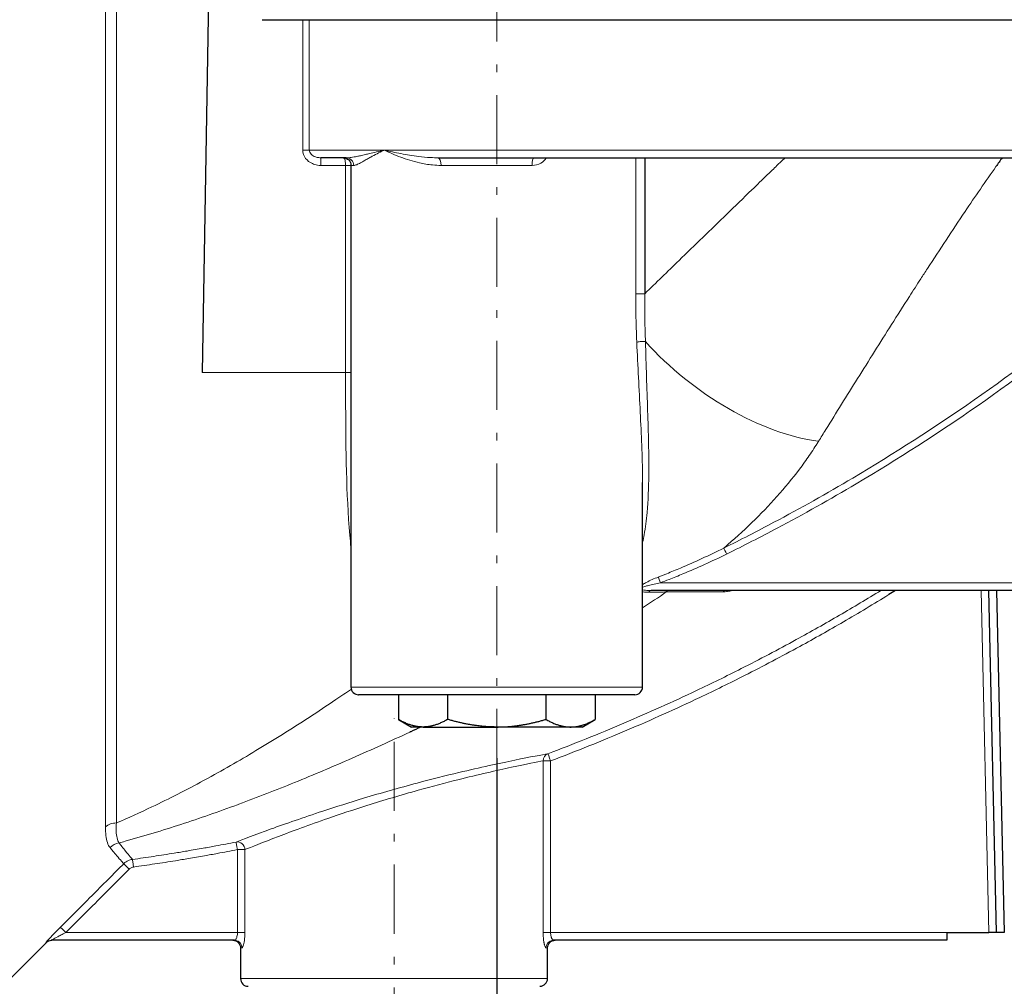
# Model space of a CAD drawing. Header units: millimetres. Extents: x 23 to 583, y -118 to 285.
# Tile 17 of 29: x 366 to 430, y 106 to 169. Entities that reach past the tile are written whole.
import ezdxf

# ---------------------------------------------------------------- set-up
doc = ezdxf.new("R2010")
doc.units = ezdxf.units.MM
doc.linetypes.add('CENTER', pattern=[8, 4.5, -1.5, 0.5, -1.5])
doc.linetypes.add('SOLID', pattern=[0])
doc.styles.add('Arial', font='Arial.ttf', dxfattribs={"height": 4.5})
doc.dimstyles.get("Standard").update_dxf_attribs({"dimtxt": 5, "dimasz": 5, "dimexe": 0.18, "dimexo": 0.0625, "dimgap": 0.09, "dimtad": 0, "dimtih": 1, "dimtoh": 1, "dimdec": 4, "dimzin": 0, "dimdsep": 46, "dimtxsty": 'Arial', "dimcen": 0.09, "dimadec": 0, "dimazin": 0, "dimtfac": 1, "dimtdec": 4, "dimtofl": 0, "dimtmove": 0, "dimatfit": 3, "dimfxl": 0, "dimtolj": 1, "dimtzin": 0, "dimarcsym": 0})

# ---------------------------------------------------------------- blocks, each defined once
blk = doc.blocks.new('*D9')
at = {"color": 0, "lineweight": -2}
for p, q in [((396.781, 120.653), (396.781, 90.528)), ((438.088, 94.901), (438.088, 90.528)), ((401.281, 91.788), (433.588, 91.788))]:
    blk.add_line(p, q, dxfattribs=at)
at = {"color": 0}
for points in [[(401.281, 92.538), (401.281, 91.038), (396.781, 91.788)], [(433.588, 91.038), (433.588, 92.538), (438.088, 91.788)]]:
    blk.add_solid(points, dxfattribs=at)
at = {"layer": 'Defpoints', "color": 0}
for p in [(396.781, 120.653), (438.088, 94.901), (438.088, 91.788)]:
    blk.add_point(p, dxfattribs=at)
at = {"color": 0, "lineweight": 9, "insert": (417.434, 96.335), "char_height": 4.5, "attachment_point": 5, "style": 'Arial'}
blk.add_mtext('\\A1;41.3', dxfattribs=at)
blk = doc.blocks.new('BlockOfViews_2')
at = {"linetype": 'SOLID', "lineweight": 30}
for p, q in [((378.088, 174.782, 32.69), (377.582, 145.782, 32.69)), ((386.815, 159.779, 33.183), (386.906, 159.765, 33.151)), ((399.188, 159.78, 43.346), (399.235, 159.782, 43.376)), ((406.421, 159.782, 36.425), (406.421, 150.924, 36.425)), ((387.281, 159.282, 33.69), (387.281, 125.282, 33.69)), ((406.281, 125.282, 33.69), (406.281, 138.623, 33.727)), ((469.341, 131.582, 27.69), (406.835, 131.582, 27.69)), ((429.338, 109.282, 3.19), (428.837, 131.582, 3.19)), ((429.337, 131.582, 3.69), (429.838, 109.282, 3.69)), ((390.372, 124.782, 33.69), (390.372, 123.178, 33.69)), ((393.577, 124.782, 39.24), (393.577, 123.178, 39.24)), ((399.985, 124.782, 39.24), (399.985, 123.178, 39.24)), ((403.19, 124.782, 33.69), (403.19, 123.178, 33.69)), ((390.372, 123.178, 33.69), (391.231, 122.682, 33.69)), ((402.331, 122.682, 33.69), (403.19, 123.178, 33.69)), ((426.088, 109.282, 1.69), (428.838, 109.282, 1.69)), ((363.881, 105.075, -0.31), (367.441, 108.636, -0.31)), ((379.695, 108.782, 1.19), (367.765, 108.782, 1.19)), ((379.703, 108.783, 1.215), (379.805, 108.774, 1.225)), ((426.088, 108.782, 1.19), (400.48, 108.782, 1.19)), ((380.088, 108.282, -0.31), (380.088, 106.282, -0.31)), ((400.088, 106.282, -0.31), (400.088, 108.282, -0.31))]:
    blk.add_line(p, q, dxfattribs=at)
at = {"color": 196, "linetype": 'SOLID', "lineweight": 9}
for p, q in [((384.143, 160.282, 32.69), (384.143, 168.782, 32.69)), ((384.568, 168.782, 32.926), (384.568, 160.282, 32.926)), ((405.827, 150.924, 36.592), (405.827, 159.782, 36.592)), ((386.931, 159.282, 32.69), (385.324, 159.282, 32.69)), ((386.931, 145.782, 32.69), (386.931, 159.282, 32.69)), ((377.582, 145.782, 32.69), (386.931, 145.782, 32.69)), ((407.442, 132.082, 28.19), (468.734, 132.082, 28.19)), ((428.838, 109.282, 1.69), (428.337, 131.582, 1.69)), ((399.8, 109.282, 2.071), (399.8, 120.478, 2.071)), ((400.286, 120.478, 1.69), (400.286, 109.282, 1.69)), ((379.89, 109.282, 1.69), (379.89, 114.691, 1.69)), ((380.375, 114.691, 2.071), (380.375, 109.282, 2.071)), ((368.709, 109.282, 1.69), (379.89, 109.282, 1.69)), ((400.286, 109.282, 1.69), (426.088, 109.282, 1.69))]:
    blk.add_line(p, q, dxfattribs=at)
at = {"color": 6, "linetype": 'CENTER', "lineweight": 9}
for points in [[(396.78, 171.86), (396.781, 120.653)], [(390.088, 93.213), (390.088, 123.246)]]:
    blk.add_lwpolyline(points, dxfattribs=at)
at = {"linetype": 'SOLID', "lineweight": 30}
blk.add_polyline3d([(400.432, 108.78, 1.183), (400.37, 108.774, 1.225), (400.473, 108.783, 1.215)], dxfattribs=at)
at = {"color": 196, "linetype": 'SOLID', "lineweight": 9, "extrusion": (-1, 0, 0)}
blk.add_arc((-145.782, -0.31, -371.295), 33.293, 27.19622, 151.80058, dxfattribs=at)
at = {"color": 196, "linetype": 'SOLID', "lineweight": 9, "extrusion": (1, 0, 0)}
blk.add_arc((145.782, -0.31, 372.002), 33, 28.94148, 152.80378, dxfattribs=at)
at = {"linetype": 'SOLID', "lineweight": 30, "extrusion": (3.55271e-15, 1, 2.63774e-45)}
blk.add_arc((-438.088, -0.31, 168.782), 65.5, 30.25284, 149.74716, dxfattribs=at)
at = {"color": 196, "linetype": 'SOLID', "lineweight": 9, "extrusion": (0, -1, 0)}
for centre, radius, start, end in [((384.143, 33.19, -160.282), 0.5, 270, 328.15932), ((396.781, 33.69, -159.282), 9.5, 168.62775, 180), ((396.781, 33.69, -159.282), 9.5, 76.00351, 112.45601), ((379.89, 2.19, -109.282), 0.5, 270, 346.22585), ((400.286, 2.19, -109.282), 0.5, 193.77415, 270), ((390.088, -0.31, -108.282), 10, 171.78679, 180), ((390.088, -0.31, -108.282), 10, 0, 8.21321)]:
    blk.add_arc(centre, radius, start, end, dxfattribs=at)
at = {"color": 196, "linetype": 'SOLID', "lineweight": 9, "extrusion": (0, 1, 0)}
for centre, radius, start, end in [((-438.088, -0.31, 160.282), 63, 31.84068, 39.45812), ((-438.088, -0.31, 160.282), 63, 39.45812, 140.54188), ((-400.286, 2.19, 120.478), 0.5, 270, 346.22585), ((-379.89, 2.19, 114.691), 0.5, 193.77415, 270), ((-390.088, -0.31, 106.282), 10, 0, 180)]:
    blk.add_arc(centre, radius, start, end, dxfattribs=at)
at = {"linetype": 'SOLID', "lineweight": 30, "extrusion": (0, -1, 0)}
for centre, radius, start, end in [((438.088, -0.31, -159.782), 62.5, 144.8619, 147.58825), ((396.781, 33.69, -122.682), 5.55, 150, 180), ((396.781, 33.69, -122.682), 5.55, 30, 90), ((396.781, 33.69, -122.682), 5.55, 0, 30)]:
    blk.add_arc(centre, radius, start, end, dxfattribs=at)
at = {"color": 196, "linetype": 'SOLID', "lineweight": 9, "extrusion": (1, 0, -7.42457e-31)}
blk.add_arc((159.282, 33.19, 385.324), 0.5, 270, 0, dxfattribs=at)
at = {"linetype": 'SOLID', "lineweight": 30, "extrusion": (0, 0, -1)}
for centre, radius, start, end in [((-386.788, 159.29, -33.69), 0.493, 89.13397, 180.86603), ((-367.795, 108.282, 0.31), 0.5, 45.006, 89.99677), ((-379.59, 108.284, 0.31), 0.498, 89.78619, 180.21381), ((-400.586, 108.284, 0.31), 0.498, 359.78619, 90.21381)]:
    blk.add_arc(centre, radius, start, end, dxfattribs=at)
at = {"color": 196, "linetype": 'SOLID', "lineweight": 9, "extrusion": (0.197183, -8.32759e-15, 0.980367)}
blk.add_arc((159.282, -372.348, 111.267), 0.5, 270, 0, dxfattribs=at)
at = {"linetype": 'SOLID', "lineweight": 30, "extrusion": (0, 1, 0)}
for centre, radius, start, end in [((-438.088, -0.31, 159.782), 62.5, 43.77814, 136.22186), ((-396.781, 33.69, 122.682), 5.55, 30, 90)]:
    blk.add_arc(centre, radius, start, end, dxfattribs=at)
at = {"color": 196, "linetype": 'SOLID', "lineweight": 9, "extrusion": (0.924173, 0, 0.381974)}
blk.add_arc((159.282, -110.424, 379.563), 0.5, 270, 360, dxfattribs=at)
at = {"color": 196, "linetype": 'SOLID', "lineweight": 9, "extrusion": (0.970311, -2.07037e-14, -0.241862)}
blk.add_arc((159.282, 138.656, 376.852), 0.5, 270, 0, dxfattribs=at)
at = {"color": 196, "linetype": 'SOLID', "lineweight": 9, "extrusion": (8.78222e-14, 1, -1.14743e-12)}
blk.add_arc((-386.931, 33.06, 159.282), 0.37, 199.75546, 269.99974, dxfattribs=at)
at = {"linetype": 'SOLID', "lineweight": 30, "extrusion": (8.78222e-14, 1, -1.14743e-12)}
blk.add_arc((-386.931, 33.06, 159.282), 0.37, 198.87337, 199.75546, dxfattribs=at)
at = {"color": 196, "linetype": 'SOLID', "lineweight": 9, "extrusion": (5.9176e-10, -1, -1.84452e-09)}
blk.add_arc((406.179, 36.705, -150.924), 0.37, 197.78722, 310.76272, dxfattribs=at)
at = {"color": 196, "linetype": 'SOLID', "lineweight": 9, "extrusion": (0.044892, -0.987101, -0.153673)}
blk.add_arc((412.548, 16.179, -133.211), 0.37, 196.48587, 304.56804, dxfattribs=at)
at = {"color": 196, "linetype": 'SOLID', "lineweight": 9, "extrusion": (-0.517141, -0.683826, -0.51473)}
blk.add_arc((239.217, -166.853, -329.885), 11.741, 41.89549, 110.84273, dxfattribs=at)
at = {"color": 196, "linetype": 'SOLID', "lineweight": 9, "extrusion": (1.45921e-15, -1, -6.30589e-15)}
blk.add_arc((386.931, 33.06, -145.782), 0.37, 270.00026, 341.12663, dxfattribs=at)
at = {"color": 196, "linetype": 'SOLID', "lineweight": 9, "extrusion": (-0.896488, -0.443067, 0)}
blk.add_arc((62.344, 28.69, -428.484), 0.5, 210.09831, 270, dxfattribs=at)
at = {"color": 196, "linetype": 'SOLID', "lineweight": 9, "extrusion": (-0.934465, -0.356055, 1.68028e-11)}
blk.add_arc((21.645, 28.69, -427.769), 0.5, 217.14518, 270, dxfattribs=at)
at = {"color": 196, "linetype": 'SOLID', "lineweight": 9, "extrusion": (-0.869795, -3.15532e-14, 0.493413)}
blk.add_arc((-131.082, 224.822, -340.2), 0.5, 180, 219.33486, dxfattribs=at)
at = {"color": 196, "linetype": 'SOLID', "lineweight": 9, "extrusion": (-0.793756, 0, 0.608236)}
blk.add_arc((-131.082, 269.53, -307.48), 0.5, 180, 216.74325, dxfattribs=at)
at = {"color": 196, "linetype": 'SOLID', "lineweight": 9, "extrusion": (-0.713577, 1.49337e-14, 0.700577)}
blk.add_arc((-131.082, 305.354, -277.205), 0.5, 184.39778, 215.18201, dxfattribs=at)
at = {"linetype": 'SOLID', "lineweight": 30, "extrusion": (-0.713577, 1.49337e-14, 0.700577)}
blk.add_arc((-131.082, 305.354, -277.205), 0.5, 180, 184.39778, dxfattribs=at)
at = {"color": 196, "linetype": 'SOLID', "lineweight": 9, "extrusion": (-3.55271e-15, 1, 0)}
blk.add_arc((-396.781, 33.69, 125.282), 9.5, 0, 180, dxfattribs=at)
at = {"linetype": 'SOLID', "lineweight": 30}
for centre, radius, start, end in [((387.781, 125.282, 33.69), 0.5, 179.99618, 270.00382), ((405.76, 125.304, 33.69), 0.522, 272.33964, 357.66036), ((380.588, 106.282, -0.31), 0.5, 180.00156, 269.99844), ((399.565, 106.305, -0.31), 0.523, 272.45896, 357.54104)]:
    blk.add_arc(centre, radius, start, end, dxfattribs=at)
at = {"linetype": 'SOLID', "lineweight": 30, "extrusion": (3.55271e-15, -1, 0)}
for start, end in [(180, 181.52543), (358.47457, 180)]:
    blk.add_arc((396.781, 33.69, -124.782), 9, start, end, dxfattribs=at)
at = {"color": 196, "linetype": 'SOLID', "lineweight": 9, "extrusion": (-0.237863, -0.044113, 0.970296)}
blk.add_arc((-45.467, 403.73, -98.403), 0.5, 190.4322, 259.79895, dxfattribs=at)
at = {"color": 196, "linetype": 'SOLID', "lineweight": 9, "extrusion": (0.935842, 0.352419, -1.32991e-14)}
blk.add_arc((-28.32, 2.19, 417.063), 0.5, 270, 357.48937, dxfattribs=at)
at = {"color": 196, "linetype": 'SOLID', "lineweight": 9, "extrusion": (0, 0.457039, 0.889447)}
blk.add_arc((-372.002, -95.807, 66.353), 1, 270.00009, 315, dxfattribs=at)
at = {"color": 196, "linetype": 'SOLID', "lineweight": 9, "extrusion": (-0.152794, 0.194088, 0.969012)}
blk.add_arc((-363.142, 139.038, -23.741), 1, 240.11672, 278.34686, dxfattribs=at)
at = {"color": 196, "linetype": 'SOLID', "lineweight": 9, "extrusion": (0.237095, 0.091582, 0.96716)}
blk.add_arc((-29.895, -382.146, 102.692), 0.5, 249.51528, 349.59208, dxfattribs=at)
at = {"color": 196, "linetype": 'SOLID', "lineweight": 9, "extrusion": (0.981472, 0.191607, 4.89864e-15)}
blk.add_arc((39.776, 2.19, 394.827), 0.5, 270, 357.36824, dxfattribs=at)
at = {"color": 196, "linetype": 'SOLID', "lineweight": 9, "extrusion": (0.706054, 0.708158, 0)}
blk.add_arc((-183.946, 2.19, 343.556), 0.5, 270, 356.8784, dxfattribs=at)
at = {"color": 196, "linetype": 'SOLID', "lineweight": 9, "extrusion": (0.990403, 0.138206, 0)}
blk.add_arc((60.901, 2.19, 385.231), 0.5, 270, 357.34455, dxfattribs=at)
at = {"color": 196, "linetype": 'SOLID', "lineweight": 9, "extrusion": (0.706279, 0.707934, 0)}
blk.add_arc((-183.838, 2.19, 337.776), 0.5, 270, 357.23046, dxfattribs=at)
at = {"linetype": 'SOLID', "lineweight": 30, "extrusion": (1, 0, 0)}
blk.add_arc((109.282, 1.19, 426.088), 0.5, 90, 180, dxfattribs=at)
at = {"color": 196, "linetype": 'SOLID', "lineweight": 9, "extrusion": (-0.039936, -2.11801e-11, 0.999202)}
blk.add_arc((-108.282, 367.519, -13.498), 0.5, 180, 225.04576, dxfattribs=at)
at = {"linetype": 'SOLID', "lineweight": 30, "extrusion": (-0.142857, 0, -0.989743)}
for start, end in [(180.00016, 182.21034), (188.04387, 188.43768)]:
    blk.add_arc((-108.282, -375.631, -55.42), 0.5, start, end, dxfattribs=at)
at = {"color": 196, "linetype": 'SOLID', "lineweight": 9, "extrusion": (-0.142857, 0, -0.989743)}
blk.add_arc((-108.282, -375.631, -55.42), 0.5, 188.43768, 270, dxfattribs=at)
at = {"color": 196, "linetype": 'SOLID', "lineweight": 9, "extrusion": (-0.142857, -1.75814e-15, 0.989743)}
blk.add_arc((-108.282, 396.542, -56.033), 0.5, 185.62492, 270, dxfattribs=at)
at = {"linetype": 'SOLID', "lineweight": 30, "extrusion": (-0.142857, -1.75814e-15, 0.989743)}
blk.add_arc((-108.282, 396.542, -56.033), 0.5, 180.00016, 182.20196, dxfattribs=at)
at = {"linetype": 'SOLID', "lineweight": 30, "extrusion": (0, 1, 0)}
blk.add_ellipse((428.838, 109.282, 2.19), major_axis=(0.5, 0), ratio=0.999748, start_param=0, end_param=1.570796, dxfattribs=at)
at = {"linetype": 'SOLID', "lineweight": 30, "extrusion": (0, -1, 0)}
blk.add_ellipse((429.838, 109.282, 3.19), major_axis=(-0.5, 0), ratio=0.999748, start_param=4.712389, end_param=6.283185, dxfattribs=at)
at = {"linetype": 'SOLID', "lineweight": 30}
for points in [[(381.499, 168.782, 32.69), (381.502, 168.782, 32.69), (381.505, 168.782, 32.69), (381.508, 168.782, 32.69)], [(429.697, 159.782, 43.341), (429.562, 159.592, 43.278), (429.428, 159.402, 43.213), (429.295, 159.211, 43.147)], [(387.281, 134.398, 30.664), (387.281, 134.399, 30.665), (387.281, 134.4, 30.665), (387.281, 134.401, 30.665)], [(406.281, 131.966, 28.255), (406.283, 131.968, 28.256), (406.286, 131.969, 28.257), (406.288, 131.971, 28.258)], [(406.281, 131.625, 27.893), (406.281, 131.625, 27.893), (406.282, 131.625, 27.893), (406.282, 131.625, 27.892)], [(412.126, 131.582, 23.072), (412.123, 131.581, 23.074), (412.119, 131.581, 23.076), (412.116, 131.58, 23.077)], [(422.749, 131.582, 1.69), (422.604, 131.492, 1.69), (422.459, 131.402, 1.69), (422.314, 131.312, 1.69)], [(379.695, 108.782, 1.19), (379.698, 108.782, 1.198), (379.7, 108.782, 1.206), (379.703, 108.783, 1.215)], [(400.473, 108.783, 1.215), (400.475, 108.782, 1.206), (400.478, 108.782, 1.198), (400.48, 108.782, 1.19)]]:
    blk.add_open_spline(points, degree=3, dxfattribs=at)
at = {"color": 196, "linetype": 'SOLID', "lineweight": 9}
for points, knots in [([(385.324, 159.282, 32.69), (385.251, 159.282, 32.69), (385.178, 159.288, 32.69), (384.988, 159.318, 32.69), (384.875, 159.352, 32.69), (384.597, 159.477, 32.69), (384.442, 159.593, 32.69), (384.212, 159.899, 32.69), (384.143, 160.09, 32.69), (384.143, 160.282, 32.69)], [-1.707005, -1.707005, -1.707005, -1.707005, -1.488158, -1.488158, -1.138003, -1.138003, -0.577756, -0.577756, 0, 0, 0, 0]), ([(384.568, 160.282, 32.926), (384.568, 160.186, 32.926), (384.612, 160.091, 32.941), (384.759, 159.938, 32.992), (384.858, 159.879, 33.027), (385.035, 159.817, 33.089), (385.108, 159.8, 33.114), (385.23, 159.785, 33.157), (385.277, 159.782, 33.174), (385.324, 159.782, 33.19)], [0, 0, 0, 0, 0.577756, 0.577756, 1.138003, 1.138003, 1.488158, 1.488158, 1.707005, 1.707005, 1.707005, 1.707005]), ([(386.931, 159.282, 32.69), (386.931, 159.316, 32.69), (386.93, 159.351, 32.694), (386.925, 159.437, 32.712), (386.92, 159.485, 32.731), (386.903, 159.596, 32.793), (386.889, 159.648, 32.843), (386.853, 159.742, 32.973), (386.83, 159.772, 33.058), (386.806, 159.78, 33.143)], [-0.2496993, -0.2496993, -0.2496993, -0.2496993, -0.2230168, -0.2230168, -0.1803248, -0.1803248, -0.1120175, -0.1120175, -0.0156481, -0.0156481, -0.0156481, -0.0156481]), ([(386.977, 159.782, 35.662), (387.079, 159.782, 35.906), (387.189, 159.792, 36.15), (387.419, 159.822, 36.627), (387.539, 159.843, 36.86), (387.742, 159.884, 37.234), (387.822, 159.9, 37.376), (387.956, 159.93, 37.605), (388.008, 159.941, 37.693), (388.114, 159.966, 37.867), (388.168, 159.978, 37.954), (388.31, 160.012, 38.178), (388.4, 160.033, 38.315), (388.639, 160.09, 38.668), (388.791, 160.127, 38.882), (389.097, 160.201, 39.292), (389.252, 160.237, 39.49), (389.422, 160.277, 39.698), (389.434, 160.279, 39.713), (389.446, 160.282, 39.728)], [0, 0, 0, 0, 0.846512, 0.846512, 1.667373, 1.667373, 2.18041, 2.18041, 2.501059, 2.501059, 2.821708, 2.821708, 3.334745, 3.334745, 4.155606, 4.155606, 4.942104, 4.942104, 5.002118, 5.002118, 5.002118, 5.002118]), ([(389.446, 160.282, 39.728), (389.434, 160.277, 39.713), (389.423, 160.271, 39.699), (389.26, 160.192, 39.5), (389.116, 160.119, 39.308), (388.836, 159.972, 38.904), (388.7, 159.899, 38.691), (388.494, 159.784, 38.337), (388.417, 159.741, 38.199), (388.299, 159.674, 37.97), (388.255, 159.649, 37.882), (388.169, 159.601, 37.703), (388.128, 159.577, 37.613), (388.024, 159.519, 37.377), (387.963, 159.485, 37.229), (387.814, 159.405, 36.839), (387.732, 159.363, 36.593), (387.584, 159.301, 36.087), (387.52, 159.282, 35.826), (387.467, 159.282, 35.563)], [-5.002118, -5.002118, -5.002118, -5.002118, -4.942104, -4.942104, -4.155606, -4.155606, -3.334745, -3.334745, -2.821708, -2.821708, -2.501059, -2.501059, -2.18041, -2.18041, -1.667373, -1.667373, -0.846512, -0.846512, 0, 0, 0, 0]), ([(389.446, 160.282, 39.728), (389.456, 160.28, 39.74), (389.466, 160.278, 39.752), (389.809, 160.199, 40.166), (390.162, 160.122, 40.555), (390.902, 159.982, 41.297), (391.288, 159.918, 41.649), (391.943, 159.837, 42.192), (392.202, 159.812, 42.394), (392.629, 159.788, 42.705), (392.795, 159.782, 42.82), (392.961, 159.782, 42.932)], [-0.04973, -0.04973, -0.04973, -0.04973, 0, 0, 1.643282, 1.643282, 3.284992, 3.284992, 4.31106, 4.31106, 4.952352, 4.952352, 4.952352, 4.952352]), ([(393.152, 159.282, 42.47), (392.965, 159.282, 42.392), (392.779, 159.293, 42.309), (392.305, 159.342, 42.076), (392.021, 159.392, 41.918), (391.313, 159.553, 41.476), (390.906, 159.681, 41.173), (390.146, 159.962, 40.508), (389.794, 160.116, 40.147), (389.465, 160.273, 39.751), (389.456, 160.278, 39.739), (389.446, 160.282, 39.728)], [-4.952352, -4.952352, -4.952352, -4.952352, -4.31106, -4.31106, -3.284992, -3.284992, -1.643282, -1.643282, 0, 0, 0.04973, 0.04973, 0.04973, 0.04973]), ([(400.001, 159.778, 42.628), (399.915, 159.633, 42.659), (399.793, 159.516, 42.701), (399.48, 159.331, 42.8), (399.279, 159.282, 42.858), (399.079, 159.282, 42.908)], [-1.171363, -1.171363, -1.171363, -1.171363, -0.653735, -0.653735, 0, 0, 0, 0]), ([(406.421, 150.924, 36.425), (407.155, 151.638, 37.058), (407.899, 152.36, 37.661), (409.675, 154.084, 39.017), (410.713, 155.093, 39.745), (412.3, 156.633, 40.771), (412.842, 157.159, 41.107), (413.73, 158.018, 41.632), (414.074, 158.351, 41.83), (414.62, 158.879, 42.135), (414.822, 159.075, 42.246), (415.201, 159.441, 42.451), (415.378, 159.611, 42.545), (415.555, 159.782, 42.638)], [-29.740489, -29.740489, -29.740489, -29.740489, -26.709813, -26.709813, -22.573265, -22.573265, -20.435992, -20.435992, -19.088076, -19.088076, -18.298719, -18.298719, -17.6102, -17.6102, -17.6102, -17.6102]), ([(429.295, 159.211, 43.147), (428.612, 158.235, 42.81), (427.94, 157.255, 42.443), (426.863, 155.655, 41.8), (426.451, 155.036, 41.54), (425.635, 153.8, 40.997), (425.231, 153.182, 40.714), (424.685, 152.339, 40.312), (424.539, 152.115, 40.203), (424.147, 151.507, 39.904), (423.9, 151.123, 39.711), (423.265, 150.131, 39.197), (422.878, 149.522, 38.87), (421.747, 147.737, 37.87), (421.01, 146.563, 37.162), (419.582, 144.276, 35.67), (418.891, 143.164, 34.89), (418.053, 141.812, 33.867), (417.895, 141.557, 33.67), (417.738, 141.303, 33.471)], [10.493603, 10.493603, 10.493603, 10.493603, 13.951077, 13.951077, 16.124898, 16.124898, 18.298719, 18.298719, 19.088076, 19.088076, 20.435992, 20.435992, 22.573265, 22.573265, 26.709813, 26.709813, 30.705653, 30.705653, 31.637871, 31.637871, 31.637871, 31.637871]), ([(405.9, 147.752, 36.354), (405.894, 147.886, 36.374), (405.888, 148.021, 36.393), (405.875, 148.371, 36.439), (405.867, 148.587, 36.464), (405.85, 149.151, 36.52), (405.841, 149.499, 36.547), (405.83, 150.206, 36.583), (405.827, 150.565, 36.592), (405.827, 150.924, 36.592)], [-3.18289, -3.18289, -3.18289, -3.18289, -2.774828, -2.774828, -2.121927, -2.121927, -1.077286, -1.077286, 0, 0, 0, 0]), ([(406.421, 150.924, 36.425), (406.417, 150.572, 36.422), (406.417, 150.219, 36.409), (406.421, 149.524, 36.367), (406.426, 149.183, 36.337), (406.438, 148.629, 36.275), (406.443, 148.417, 36.248), (406.454, 148.072, 36.199), (406.458, 147.94, 36.178), (406.463, 147.808, 36.157)], [0, 0, 0, 0, 1.077286, 1.077286, 2.121927, 2.121927, 2.774828, 2.774828, 3.18289, 3.18289, 3.18289, 3.18289]), ([(411.562, 134.344, 28.439), (412.66, 134.887, 28.44), (413.751, 135.447, 28.441), (416.566, 136.943, 28.444), (418.278, 137.905, 28.445), (422.666, 140.507, 28.45), (425.305, 142.207, 28.453), (430.532, 145.859, 28.459), (433.115, 147.815, 28.462), (435.617, 149.866, 28.466)], [0, 0, 0, 0, 3.689013, 3.689013, 9.591434, 9.591434, 19.035308, 19.035308, 28.774303, 28.774303, 28.774303, 28.774303]), ([(435.9, 149.52, 28.19), (433.388, 147.463, 28.19), (430.795, 145.501, 28.19), (425.548, 141.84, 28.19), (422.899, 140.135, 28.19), (418.494, 137.526, 28.19), (416.776, 136.562, 28.19), (413.951, 135.062, 28.19), (412.856, 134.501, 28.19), (411.753, 133.956, 28.19)], [-28.774303, -28.774303, -28.774303, -28.774303, -19.035308, -19.035308, -9.591434, -9.591434, -3.689013, -3.689013, 0, 0, 0, 0]), ([(406.281, 138.623, 33.727), (406.281, 138.733, 33.779), (406.28, 138.844, 33.831), (406.266, 140.325, 34.512), (406.197, 141.744, 35.016), (406.047, 144.688, 35.824), (405.967, 146.218, 36.124), (405.9, 147.752, 36.354)], [-9.551092, -9.551092, -9.551092, -9.551092, -9.184413, -9.184413, -4.662856, -4.662856, 0, 0, 0, 0]), ([(406.463, 147.808, 36.157), (406.503, 146.286, 35.9), (406.556, 144.772, 35.577), (406.652, 141.864, 34.727), (406.696, 140.464, 34.205), (406.675, 138.27, 33.153), (406.643, 137.449, 32.701), (406.524, 136.165, 31.905), (406.461, 135.684, 31.584), (406.349, 135.049, 31.133), (406.316, 134.885, 31.014), (406.281, 134.721, 30.892)], [0, 0, 0, 0, 4.662856, 4.662856, 9.184413, 9.184413, 12.010387, 12.010387, 13.77662, 13.77662, 14.401845, 14.401845, 14.401845, 14.401845]), ([(387.281, 134.401, 30.665), (387.254, 134.66, 30.761), (387.229, 134.922, 30.853), (386.973, 137.906, 31.865), (386.95, 140.739, 32.43), (386.933, 144.337, 32.666), (386.931, 145.061, 32.69), (386.931, 145.782, 32.69)], [9.091082, 9.091082, 9.091082, 9.091082, 9.927661, 9.927661, 18.606193, 18.606193, 20.778847, 20.778847, 20.778847, 20.778847]), ([(417.738, 141.303, 33.471), (417.736, 141.3, 33.469), (417.734, 141.297, 33.466), (417.729, 141.289, 33.46), (417.726, 141.284, 33.456), (417.675, 141.203, 33.393), (417.628, 141.127, 33.333), (417.483, 140.9, 33.156), (417.385, 140.75, 33.039), (417.084, 140.301, 32.691), (416.876, 140.006, 32.464), (415.757, 138.484, 31.305), (414.729, 137.318, 30.455), (413.036, 135.649, 29.301), (412.439, 135.1, 28.932), (411.736, 134.493, 28.536), (411.649, 134.418, 28.487), (411.562, 134.344, 28.439)], [31.637871, 31.637871, 31.637871, 31.637871, 31.64958, 31.64958, 31.667063, 31.667063, 31.946791, 31.946791, 32.506246, 32.506246, 33.625155, 33.625155, 38.339216, 38.339216, 40.751911, 40.751911, 41.090774, 41.090774, 41.090774, 41.090774]), ([(407.3, 132.455, 28.388), (407.486, 132.527, 28.39), (407.671, 132.601, 28.392), (408.152, 132.794, 28.398), (408.447, 132.916, 28.401), (409.211, 133.24, 28.41), (409.678, 133.446, 28.416), (410.619, 133.88, 28.427), (411.092, 134.108, 28.433), (411.562, 134.344, 28.439)], [0, 0, 0, 0, 0.602695, 0.602695, 1.567006, 1.567006, 3.109905, 3.109905, 4.701019, 4.701019, 4.701019, 4.701019]), ([(411.753, 133.956, 28.19), (411.278, 133.721, 28.19), (410.798, 133.494, 28.19), (409.846, 133.064, 28.19), (409.373, 132.859, 28.19), (408.601, 132.538, 28.19), (408.303, 132.418, 28.19), (407.817, 132.226, 28.19), (407.63, 132.154, 28.19), (407.442, 132.082, 28.19)], [-4.701019, -4.701019, -4.701019, -4.701019, -3.109905, -3.109905, -1.567006, -1.567006, -0.602695, -0.602695, 0, 0, 0, 0]), ([(406.288, 131.971, 28.258), (406.289, 131.972, 28.259), (406.29, 131.973, 28.259), (406.362, 132.02, 28.285), (406.438, 132.064, 28.304), (406.638, 132.171, 28.344), (406.766, 132.231, 28.36), (407.029, 132.347, 28.381), (407.164, 132.402, 28.387), (407.3, 132.455, 28.388)], [1.464169, 1.464169, 1.464169, 1.464169, 1.468341, 1.468341, 1.735312, 1.735312, 2.162465, 2.162465, 2.602968, 2.602968, 2.602968, 2.602968]), ([(400.11, 120.945, 2.168), (401.772, 121.572, 2.168), (403.424, 122.234, 2.168), (406.651, 123.607, 2.169), (408.227, 124.316, 2.169), (410.764, 125.521, 2.169), (411.734, 125.998, 2.169), (413.301, 126.792, 2.169), (413.901, 127.102, 2.169), (415.096, 127.732, 2.169), (415.691, 128.052, 2.17), (417.232, 128.896, 2.17), (418.173, 129.427, 2.17), (420.012, 130.496, 2.17), (420.909, 131.034, 2.17), (421.8, 131.582, 2.17)], [0, 0, 0, 0, 5.350655, 5.350655, 10.539168, 10.539168, 13.78199, 13.78199, 15.808753, 15.808753, 17.835516, 17.835516, 21.078337, 21.078337, 24.219469, 24.219469, 24.219469, 24.219469]), ([(407.442, 132.082, 28.19), (407.305, 132.056, 28.19), (407.168, 132.029, 28.188), (406.903, 131.972, 28.179), (406.774, 131.942, 28.171), (406.573, 131.888, 28.152), (406.497, 131.867, 28.142), (406.381, 131.828, 28.121), (406.339, 131.813, 28.112), (406.294, 131.793, 28.098), (406.287, 131.79, 28.096), (406.281, 131.787, 28.094)], [-2.602968, -2.602968, -2.602968, -2.602968, -2.162465, -2.162465, -1.735312, -1.735312, -1.468341, -1.468341, -1.301484, -1.301484, -1.271854, -1.271854, -1.271854, -1.271854]), ([(406.678, 131.469, 27.414), (406.553, 131.467, 27.483), (406.43, 131.473, 27.558), (406.305, 131.495, 27.651), (406.293, 131.497, 27.66), (406.281, 131.5, 27.67)], [0, 0, 0, 0, 0.4405022, 0.4405022, 0.4885379, 0.4885379, 0.4885379, 0.4885379]), ([(406.282, 131.625, 27.892), (406.335, 131.612, 27.863), (406.399, 131.603, 27.835), (406.581, 131.586, 27.766), (406.707, 131.582, 27.726), (406.835, 131.582, 27.69)], [-0.6938743, -0.6938743, -0.6938743, -0.6938743, -0.4405022, -0.4405022, 0, 0, 0, 0]), ([(407.82, 131.483, 26.683), (407.698, 131.482, 26.775), (407.573, 131.48, 26.863), (407.323, 131.477, 27.031), (407.197, 131.476, 27.111), (406.991, 131.473, 27.236), (406.911, 131.472, 27.283), (406.78, 131.47, 27.358), (406.729, 131.47, 27.387), (406.678, 131.469, 27.414)], [0, 0, 0, 0, 0.473252, 0.473252, 0.932164, 0.932164, 1.218984, 1.218984, 1.398246, 1.398246, 1.398246, 1.398246]), ([(411.53, 131.491, 23.485), (411.135, 131.49, 23.871), (410.731, 131.489, 24.249), (409.92, 131.488, 24.976), (409.513, 131.487, 25.326), (408.841, 131.485, 25.881), (408.58, 131.485, 26.091), (408.152, 131.484, 26.428), (407.987, 131.483, 26.556), (407.82, 131.483, 26.683)], [0, 0, 0, 0, 1.669958, 1.669958, 3.289312, 3.289312, 4.301408, 4.301408, 4.933968, 4.933968, 4.933968, 4.933968]), ([(412.116, 131.58, 23.077), (412.011, 131.555, 23.133), (411.908, 131.533, 23.193), (411.71, 131.501, 23.328), (411.615, 131.491, 23.401), (411.53, 131.491, 23.485)], [2.5928362, 2.5928362, 2.5928362, 2.5928362, 2.9585334, 2.9585334, 3.3188659, 3.3188659, 3.3188659, 3.3188659]), ([(422.314, 131.312, 1.69), (421.337, 130.708, 1.69), (420.352, 130.116, 1.69), (418.42, 128.993, 1.69), (417.476, 128.459, 1.69), (415.929, 127.612, 1.69), (415.332, 127.291, 1.69), (414.132, 126.659, 1.69), (413.529, 126.347, 1.69), (411.956, 125.55, 1.69), (410.982, 125.072, 1.69), (408.435, 123.862, 1.69), (406.852, 123.15, 1.69), (403.613, 121.771, 1.69), (401.955, 121.107, 1.69), (400.286, 120.478, 1.69)], [-24.51504, -24.51504, -24.51504, -24.51504, -21.078337, -21.078337, -17.835516, -17.835516, -15.808753, -15.808753, -13.78199, -13.78199, -10.539168, -10.539168, -5.350655, -5.350655, 0, 0, 0, 0]), ([(372.002, 116.431, 14.772), (372.773, 116.76, 15.414), (373.545, 117.109, 16.042), (375.438, 118.011, 17.546), (376.56, 118.584, 18.407), (377.712, 119.208, 19.256), (377.74, 119.223, 19.277), (378.876, 119.84, 20.112), (379.985, 120.476, 20.894), (382.246, 121.833, 22.417), (383.398, 122.556, 23.155), (385.137, 123.689, 24.209), (385.721, 124.077, 24.553), (386.64, 124.698, 25.078), (386.975, 124.926, 25.265), (387.31, 125.156, 25.45)], [-82.246506, -82.246506, -82.246506, -82.246506, -79.554425, -79.554425, -75.65425, -75.65425, -75.555848, -75.555848, -71.713983, -71.713983, -67.733903, -67.733903, -65.722081, -65.722081, -64.569614, -64.569614, -64.569614, -64.569614]), ([(391.11, 122.349, 20.982), (390.497, 122.064, 20.742), (389.884, 121.782, 20.493), (388.636, 121.217, 19.97), (388.001, 120.933, 19.696), (386.112, 120.104, 18.853), (384.859, 119.572, 18.261), (382.397, 118.571, 17.034), (381.188, 118.099, 16.403), (379.95, 117.64, 15.727), (379.919, 117.629, 15.71), (378.661, 117.164, 15.022), (377.436, 116.736, 14.324), (374.997, 115.94, 12.883), (373.784, 115.572, 12.141), (372.437, 115.198, 11.293), (372.304, 115.161, 11.209), (372.171, 115.125, 11.125)], [63.776567, 63.776567, 63.776567, 63.776567, 65.722081, 65.722081, 67.733903, 67.733903, 71.713983, 71.713983, 75.555848, 75.555848, 75.65425, 75.65425, 79.554425, 79.554425, 83.416706, 83.416706, 83.841099, 83.841099, 83.841099, 83.841099]), ([(379.794, 115.181, 2.167), (380.194, 115.335, 3.79), (380.995, 115.643, 5.305), (383.02, 116.377, 7.608), (384.18, 116.784, 8.478), (386.291, 117.478, 9.48), (387.186, 117.762, 9.767), (388.68, 118.212, 10.034), (389.26, 118.382, 10.089), (390.431, 118.714, 10.101), (391.02, 118.876, 10.058), (392.529, 119.278, 9.819), (393.444, 119.508, 9.546), (395.697, 120.047, 8.519), (396.955, 120.319, 7.573), (398.978, 120.734, 5.183), (399.729, 120.875, 3.713), (400.11, 120.945, 2.168)], [0, 0, 0, 0, 5.079683, 5.079683, 9.490219, 9.490219, 12.410287, 12.410287, 14.235329, 14.235329, 16.060371, 16.060371, 18.980439, 18.980439, 23.652547, 23.652547, 28.470658, 28.470658, 28.470658, 28.470658]), ([(399.8, 120.478, 2.071), (399.436, 120.407, 3.555), (398.717, 120.266, 4.968), (396.782, 119.851, 7.264), (395.579, 119.579, 8.174), (393.425, 119.038, 9.161), (392.55, 118.808, 9.424), (391.107, 118.405, 9.654), (390.544, 118.242, 9.695), (389.424, 117.909, 9.684), (388.869, 117.738, 9.631), (387.442, 117.286, 9.375), (386.585, 117.001, 9.099), (384.567, 116.303, 8.136), (383.458, 115.894, 7.301), (381.524, 115.155, 5.088), (380.758, 114.846, 3.631), (380.375, 114.691, 2.071)], [-28.470658, -28.470658, -28.470658, -28.470658, -23.652547, -23.652547, -18.980439, -18.980439, -16.060371, -16.060371, -14.235329, -14.235329, -12.410287, -12.410287, -9.490219, -9.490219, -5.079683, -5.079683, 0, 0, 0, 0]), ([(371.592, 114.82, 11.095), (371.52, 114.908, 11.54), (371.463, 115.02, 11.983), (371.376, 115.284, 12.844), (371.345, 115.434, 13.263), (371.312, 115.707, 13.932), (371.304, 115.82, 14.187), (371.296, 116.014, 14.596), (371.295, 116.091, 14.752), (371.295, 116.17, 14.906)], [-4.153141, -4.153141, -4.153141, -4.153141, -2.747463, -2.747463, -1.384381, -1.384381, -0.532455, -0.532455, -0.000001, -0.000001, -0.000001, -0.000001]), ([(372.002, 116.431, 14.772), (371.997, 116.354, 14.624), (371.993, 116.28, 14.474), (371.987, 116.094, 14.082), (371.987, 115.986, 13.838), (371.997, 115.722, 13.196), (372.014, 115.577, 12.796), (372.072, 115.321, 11.972), (372.114, 115.211, 11.549), (372.171, 115.125, 11.125)], [0.000001, 0.000001, 0.000001, 0.000001, 0.532455, 0.532455, 1.384381, 1.384381, 2.747463, 2.747463, 4.153141, 4.153141, 4.153141, 4.153141]), ([(372.479, 113.768, 2.163), (372.446, 113.806, 3.073), (372.395, 113.864, 3.982), (372.249, 114.034, 5.926), (372.148, 114.151, 6.96), (371.95, 114.386, 8.63), (371.866, 114.487, 9.269), (371.716, 114.669, 10.303), (371.655, 114.742, 10.7), (371.592, 114.82, 11.095)], [-9.227048, -9.227048, -9.227048, -9.227048, -6.435458, -6.435458, -3.242673, -3.242673, -1.247182, -1.247182, 0, 0, 0, 0]), ([(372.171, 115.125, 11.125), (372.234, 115.046, 10.729), (372.294, 114.971, 10.332), (372.442, 114.786, 9.297), (372.525, 114.683, 8.656), (372.721, 114.444, 6.982), (372.821, 114.324, 5.945), (372.965, 114.15, 3.994), (373.015, 114.091, 3.081), (373.048, 114.053, 2.167)], [0, 0, 0, 0, 1.247182, 1.247182, 3.242673, 3.242673, 6.435458, 6.435458, 9.231115, 9.231115, 9.231115, 9.231115]), ([(373.048, 114.053, 2.167), (373.509, 114.117, 2.167), (373.971, 114.184, 2.167), (374.878, 114.321, 2.167), (375.325, 114.391, 2.167), (376.05, 114.508, 2.167), (376.329, 114.554, 2.167), (376.782, 114.631, 2.167), (376.956, 114.66, 2.167), (377.304, 114.721, 2.167), (377.478, 114.751, 2.167), (377.93, 114.831, 2.167), (378.208, 114.881, 2.167), (378.922, 115.013, 2.167), (379.358, 115.096, 2.167), (379.794, 115.181, 2.167)], [0, 0, 0, 0, 1.403685, 1.403685, 2.764833, 2.764833, 3.615551, 3.615551, 4.14725, 4.14725, 4.678949, 4.678949, 5.529667, 5.529667, 6.866501, 6.866501, 6.866501, 6.866501]), ([(379.89, 114.691, 1.69), (379.452, 114.605, 1.69), (379.014, 114.522, 1.69), (378.297, 114.39, 1.69), (378.018, 114.34, 1.69), (377.564, 114.259, 1.69), (377.389, 114.228, 1.69), (377.04, 114.168, 1.69), (376.865, 114.138, 1.69), (376.411, 114.061, 1.69), (376.131, 114.015, 1.69), (375.403, 113.897, 1.69), (374.955, 113.827, 1.69), (374.043, 113.69, 1.69), (373.58, 113.623, 1.69), (373.117, 113.558, 1.69)], [-6.866501, -6.866501, -6.866501, -6.866501, -5.529667, -5.529667, -4.678949, -4.678949, -4.14725, -4.14725, -3.615551, -3.615551, -2.764833, -2.764833, -1.403685, -1.403685, 0, 0, 0, 0]), ([(368.356, 109.635, 2.166), (368.821, 110.101, 2.166), (369.286, 110.568, 2.165), (370.202, 111.486, 2.165), (370.653, 111.938, 2.164), (371.386, 112.673, 2.164), (371.668, 112.956, 2.164), (372.126, 113.415, 2.163), (372.302, 113.592, 2.163), (372.479, 113.768, 2.163)], [-5.838174, -5.838174, -5.838174, -5.838174, -3.862177, -3.862177, -1.946058, -1.946058, -0.748484, -0.748484, 0, 0, 0, 0]), ([(372.479, 113.768, 2.163), (372.53, 113.82, 2.163), (372.587, 113.866, 2.163), (372.709, 113.944, 2.163), (372.772, 113.975, 2.164), (372.88, 114.015, 2.165), (372.923, 114.028, 2.165), (372.993, 114.044, 2.166), (373.02, 114.049, 2.167), (373.048, 114.053, 2.167)], [0, 0, 0, 0, 0.1091, 0.1091, 0.2148939, 0.2148939, 0.281015, 0.281015, 0.3223408, 0.3223408, 0.3223408, 0.3223408]), ([(373.117, 113.558, 1.69), (373.103, 113.556, 1.69), (373.089, 113.554, 1.69), (373.054, 113.546, 1.69), (373.033, 113.539, 1.69), (372.979, 113.519, 1.69), (372.947, 113.504, 1.69), (372.886, 113.465, 1.69), (372.858, 113.442, 1.69), (372.832, 113.416, 1.69)], [-0.3223408, -0.3223408, -0.3223408, -0.3223408, -0.281015, -0.281015, -0.2148939, -0.2148939, -0.1091, -0.1091, 0, 0, 0, 0]), ([(372.832, 113.416, 1.69), (372.656, 113.239, 1.69), (372.48, 113.063, 1.69), (372.022, 112.603, 1.69), (371.74, 112.321, 1.69), (371.007, 111.586, 1.69), (370.556, 111.133, 1.69), (369.64, 110.215, 1.69), (369.175, 109.749, 1.69), (368.709, 109.282, 1.69)], [0, 0, 0, 0, 0.748484, 0.748484, 1.946058, 1.946058, 3.862177, 3.862177, 5.838174, 5.838174, 5.838174, 5.838174]), ([(367.411, 108.636, 1.176), (367.403, 108.635, 1.386), (367.466, 108.709, 1.593), (367.661, 108.921, 1.893), (367.789, 109.056, 1.998), (368.009, 109.283, 2.108), (368.097, 109.373, 2.136), (368.242, 109.521, 2.161), (368.299, 109.578, 2.166), (368.356, 109.635, 2.166)], [0, 0, 0, 0, 0.635447, 0.635447, 1.251638, 1.251638, 1.636757, 1.636757, 1.877457, 1.877457, 1.877457, 1.877457]), ([(368.709, 109.282, 1.69), (368.653, 109.254, 1.69), (368.596, 109.225, 1.688), (368.45, 109.151, 1.675), (368.362, 109.106, 1.661), (368.142, 108.993, 1.605), (368.015, 108.925, 1.552), (367.82, 108.819, 1.401), (367.756, 108.782, 1.296), (367.765, 108.782, 1.19)], [-1.877457, -1.877457, -1.877457, -1.877457, -1.636757, -1.636757, -1.251638, -1.251638, -0.635447, -0.635447, 0, 0, 0, 0]), ([(379.703, 108.783, 1.215), (379.71, 108.784, 1.24), (379.718, 108.787, 1.265), (379.743, 108.803, 1.342), (379.762, 108.822, 1.393), (379.808, 108.891, 1.514), (379.836, 108.954, 1.577), (379.877, 109.104, 1.666), (379.89, 109.193, 1.69), (379.89, 109.282, 1.69)], [-1.528182, -1.528182, -1.528182, -1.528182, -1.37524, -1.37524, -1.051654, -1.051654, -0.533917, -0.533917, 0, 0, 0, 0]), ([(380.375, 109.282, 2.071), (380.375, 109.104, 2.071), (380.364, 108.926, 2.024), (380.325, 108.625, 1.855), (380.298, 108.501, 1.735), (380.253, 108.362, 1.505), (380.236, 108.324, 1.409), (380.209, 108.289, 1.246), (380.199, 108.282, 1.182), (380.19, 108.282, 1.119)], [0, 0, 0, 0, 0.533917, 0.533917, 1.051654, 1.051654, 1.37524, 1.37524, 1.577481, 1.577481, 1.577481, 1.577481]), ([(399.985, 108.282, 1.119), (399.973, 108.282, 1.203), (399.96, 108.294, 1.286), (399.933, 108.339, 1.446), (399.919, 108.372, 1.521), (399.897, 108.441, 1.636), (399.888, 108.471, 1.678), (399.875, 108.526, 1.743), (399.87, 108.549, 1.767), (399.86, 108.596, 1.812), (399.855, 108.62, 1.833), (399.844, 108.688, 1.886), (399.837, 108.732, 1.916), (399.821, 108.854, 1.983), (399.814, 108.933, 2.015), (399.803, 109.103, 2.06), (399.8, 109.193, 2.071), (399.8, 109.282, 2.071)], [0, 0, 0, 0, 0.266834, 0.266834, 0.525582, 0.525582, 0.6873, 0.6873, 0.788373, 0.788373, 0.889447, 0.889447, 1.051164, 1.051164, 1.309912, 1.309912, 1.576746, 1.576746, 1.576746, 1.576746]), ([(400.286, 109.282, 1.69), (400.286, 109.238, 1.69), (400.289, 109.193, 1.684), (400.3, 109.108, 1.661), (400.308, 109.068, 1.644), (400.324, 109.007, 1.609), (400.331, 108.985, 1.593), (400.344, 108.951, 1.565), (400.349, 108.939, 1.554), (400.359, 108.915, 1.53), (400.364, 108.904, 1.518), (400.378, 108.877, 1.484), (400.387, 108.862, 1.462), (400.41, 108.827, 1.401), (400.425, 108.811, 1.362), (400.451, 108.79, 1.286), (400.462, 108.785, 1.25), (400.473, 108.783, 1.215)], [-1.576746, -1.576746, -1.576746, -1.576746, -1.309912, -1.309912, -1.051164, -1.051164, -0.889447, -0.889447, -0.788373, -0.788373, -0.6873, -0.6873, -0.525582, -0.525582, -0.266834, -0.266834, -0.049244, -0.049244, -0.049244, -0.049244]), ([(367.441, 108.636, -0.31), (367.441, 108.636, -0.145), (367.44, 108.636, 0.02), (367.435, 108.636, 0.389), (367.431, 108.636, 0.592), (367.421, 108.636, 0.922), (367.416, 108.636, 1.049), (367.411, 108.636, 1.176)], [-1.5, -1.5, -1.5, -1.5, -1, -1, -0.384615, -0.384615, 0, 0, 0, 0])]:
    blk.add_open_spline(points, degree=3, knots=knots, dxfattribs=at)
at = {"linetype": 'SOLID', "lineweight": 30}
for points, knots in [([(400.004, 159.782, 42.627), (400.003, 159.782, 42.627), (400.003, 159.781, 42.627), (400.002, 159.78, 42.627), (400.002, 159.779, 42.628), (400.001, 159.778, 42.628)], [-1.176604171, -1.176604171, -1.176604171, -1.176604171, -1.174697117, -1.174697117, -1.17136287, -1.17136287, -1.17136287, -1.17136287]), ([(391.823, 122.682, 21.258), (391.606, 122.58, 21.175), (391.389, 122.479, 21.092), (391.152, 122.368, 20.999), (391.131, 122.359, 20.991), (391.11, 122.349, 20.982)], [63.0235497, 63.0235497, 63.0235497, 63.0235497, 63.7102599, 63.7102599, 63.7765667, 63.7765667, 63.7765667, 63.7765667])]:
    blk.add_open_spline(points, degree=3, knots=knots, dxfattribs=at)
at = {"color": 196, "linetype": 'SOLID', "lineweight": 9}
blk.add_open_spline([(407.82, 131.483, 26.683), (407.314, 131.132, 26.478), (406.801, 130.787, 26.28), (406.281, 130.449, 26.088)], degree=3, dxfattribs=at)
at = {"linetype": 'SOLID', "lineweight": 30}
for points, weights in [([(391.975, 122.682, 36.465), (391.231, 122.682, 35.177), (390.372, 123.178, 33.69)], [1, 1.07007887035, 1.06285654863]), ([(393.577, 123.178, 39.24), (392.718, 122.682, 37.753), (391.975, 122.682, 36.465)], [1.06285654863, 1.07007887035, 1]), ([(396.781, 122.682, 39.24), (395.294, 122.682, 39.24), (393.577, 123.178, 39.24)], [1, 1.07007887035, 1.06285654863]), ([(396.781, 122.682, 39.24), (398.268, 122.682, 39.24), (399.985, 123.178, 39.24)], [1, 1.07007887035, 1.06285654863]), ([(399.985, 123.178, 39.24), (400.844, 122.682, 37.753), (401.587, 122.682, 36.465)], [1.06285654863, 1.07007887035, 1]), ([(401.587, 122.682, 36.465), (402.331, 122.682, 35.177), (403.19, 123.178, 33.69)], [1, 1.07007887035, 1.06285654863])]:
    blk.add_rational_spline(points, weights, degree=2, dxfattribs=at)

msp = doc.modelspace()

# ---------------------------------------------------------------- block references
msp.add_blockref('BlockOfViews_2', (0, 0))

# ---------------------------------------------------------------- dimensions: what is measured, and where the dimension line sits
at = {"lineweight": 9}
dim = msp.add_linear_dim(base=(438.088, 91.788), p1=(396.781, 120.653), p2=(438.088, 94.901), dimstyle='Standard', override={"dimtxt": 4.5, "dimasz": 4.5, "dimexe": 1.26, "dimexo": 0, "dimgap": 2.25, "dimtad": 1, "dimtih": 0, "dimtoh": 1, "dimdec": 1, "dimlfac": 1, "dimpost": '<>', "dimsah": 1, "dimse1": 0, "dimse2": 0, "dimtix": 1}, dxfattribs=at)
dim.commit()
dim.dimension.update_dxf_attribs({"geometry": '*D9', "text_midpoint": (417.434, 91.788), "dimtype": 160})

doc.saveas('drawing.dxf')
